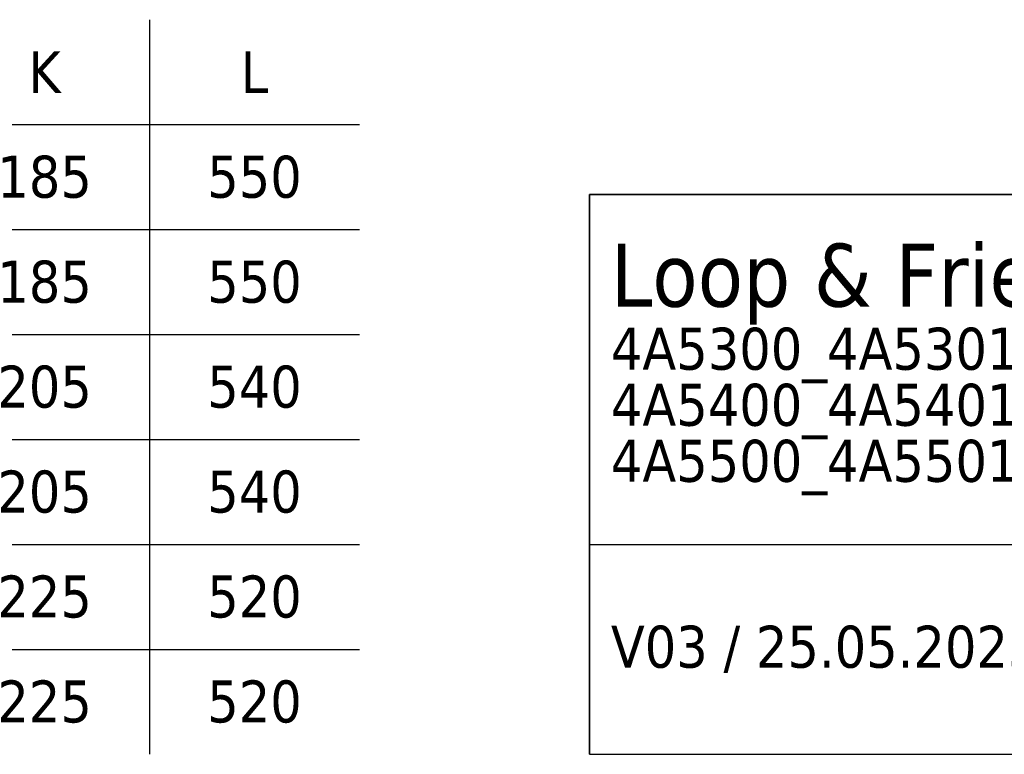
# Model space of a CAD drawing. Header units: millimetres. Extents: x 11 to 292, y 5 to 191.
# Tile 2 of 6: x 151 to 222, y 5 to 58. Entities that reach past the tile are written whole.
import ezdxf

# ---------------------------------------------------------------- set-up
doc = ezdxf.new("R2010")
doc.units = ezdxf.units.MM
doc.layers.add('253', color=7, linetype='Continuous', true_color=0xffffff)
doc.styles.add('Tahoma', font='Tahoma')

# ---------------------------------------------------------------- blocks, each defined once
blk = doc.blocks.new('TabularNote1')
at = {"layer": '253', "color": 162, "linetype": 'Continuous', "lineweight": 35}
for p, q in [((-100, 40), (-50, 40)), ((-100, 40), (-100, 15)), ((-50, 40), (0, 40)), ((-100, 15), (-100, 0))]:
    blk.add_line(p, q, dxfattribs=at)
at = {"layer": '253', "color": 162, "linetype": 'Continuous', "lineweight": 25}
for p, q in [((-50, 40), (-50, 15)), ((0, 40), (0, 15)), ((-100, 15), (-50, 15)), ((-50, 15), (-50, 0)), ((0, 15), (0, 0)), ((-100, 0), (-50, 0)), ((-50, 0), (0, 0))]:
    blk.add_line(p, q, dxfattribs=at)
at = {"layer": '253', "color": 18, "linetype": 'Continuous', "lineweight": 13, "char_height": 3, "attachment_point": 4, "line_spacing_factor": 0.801055, "style": 'Tahoma'}
for s, insert in [('\\fTahoma|b0|i0;\\W1.0000;{\\H1.50x;Loop & Friends}\\P4A5300_4A5301\\P4A5400_4A5401\\P4A5500_4A5501', (-98.475, 27.5)), ('\\fTahoma|b0|i0;\\W1.0000;V03 / 25.05.2023', (-98.475, 7.5))]:
    blk.add_mtext(s, dxfattribs=dict(at, insert=insert))
blk = doc.blocks.new('TabularNote2')
at = {"layer": '253', "color": 162, "linetype": 'Continuous', "lineweight": 25}
for p, q in [((-30, 52.5), (-30, 45)), ((-45, 45), (-30, 45)), ((-30, 45), (-15, 45)), ((-30, 45), (-30, 37.5)), ((-45, 37.5), (-30, 37.5)), ((-30, 37.5), (-15, 37.5)), ((-30, 37.5), (-30, 30)), ((-45, 30), (-30, 30)), ((-30, 30), (-15, 30)), ((-30, 30), (-30, 22.5)), ((-45, 22.5), (-30, 22.5)), ((-30, 22.5), (-15, 22.5)), ((-30, 22.5), (-30, 15)), ((-45, 15), (-30, 15)), ((-30, 15), (-15, 15)), ((-30, 15), (-30, 7.5)), ((-45, 7.5), (-30, 7.5)), ((-30, 7.5), (-15, 7.5)), ((-30, 7.5), (-30, 0))]:
    blk.add_line(p, q, dxfattribs=at)
at = {"layer": '253', "color": 18, "linetype": 'Continuous', "lineweight": 13, "char_height": 3, "attachment_point": 5, "line_spacing_factor": 0.801055, "style": 'Tahoma'}
for s, insert in [('\\fTahoma|b0|i0;\\W1.0000;K', (-37.5, 48.75)), ('\\fTahoma|b0|i0;\\W1.0000;L', (-22.5, 48.75)), ('\\fTahoma|b0|i0;\\W1.0000;185', (-37.5, 41.25)), ('\\fTahoma|b0|i0;\\W1.0000;550', (-22.5, 41.25)), ('\\fTahoma|b0|i0;\\W1.0000;185', (-37.5, 33.75)), ('\\fTahoma|b0|i0;\\W1.0000;550', (-22.5, 33.75)), ('\\fTahoma|b0|i0;\\W1.0000;205', (-37.5, 26.25)), ('\\fTahoma|b0|i0;\\W1.0000;540', (-22.5, 26.25)), ('\\fTahoma|b0|i0;\\W1.0000;205', (-37.5, 18.75)), ('\\fTahoma|b0|i0;\\W1.0000;540', (-22.5, 18.75)), ('\\fTahoma|b0|i0;\\W1.0000;225', (-37.5, 11.25)), ('\\fTahoma|b0|i0;\\W1.0000;520', (-22.5, 11.25)), ('\\fTahoma|b0|i0;\\W1.0000;225', (-37.5, 3.75)), ('\\fTahoma|b0|i0;\\W1.0000;520', (-22.5, 3.75))]:
    blk.add_mtext(s, dxfattribs=dict(at, insert=insert))

msp = doc.modelspace()

# ---------------------------------------------------------------- block references
at = {"layer": '253', "color": 162, "linetype": 'Continuous', "lineweight": 70}
for name, p in [('TabularNote2', (190.559, 5)), ('TabularNote1', (292, 5))]:
    msp.add_blockref(name, p, dxfattribs=at)

doc.saveas('drawing.dxf')
